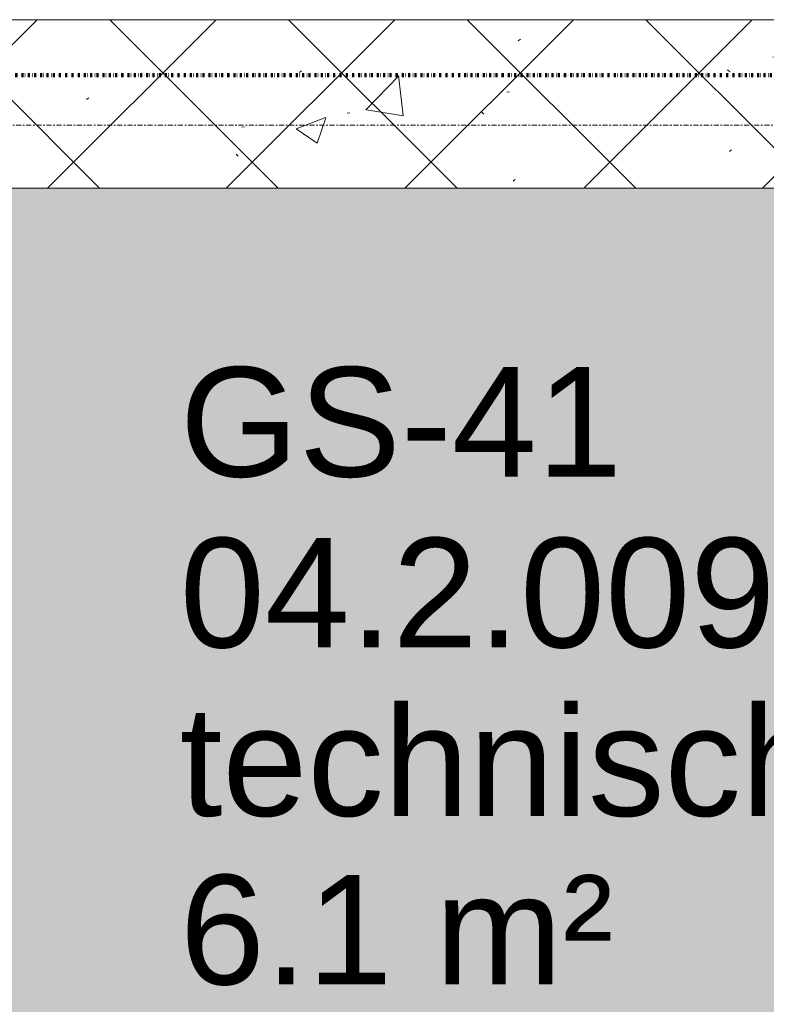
# Model space of a CAD drawing. Header units: millimetres. Extents: x -281 to 121694, y -16481 to 65128.
# Tile 71 of 256: x 20619 to 21505, y 20956 to 22125. Entities that reach past the tile are written whole.
import ezdxf

# ---------------------------------------------------------------- set-up
doc = ezdxf.new("R2010")
doc.units = ezdxf.units.MM
doc.linetypes.add('ARC FS 060 minutes', pattern=[7.2, 2.4, -1.6, 0, -1.6, 0, -1.6])
doc.linetypes.add('Grid Line', pattern=[12, 6, -2, 2, -2])
for name, color, linetype, lineweight in [('A--A23__Vloeren', 8, 'Continuous', 5), ('A--A2__Ruwbouw', 8, 'Continuous', 5), ('A--L$01A__Algemeen', 7, 'Continuous', 5), ('A--L$07A__Stramien', 1, 'Continuous', 5), ('A--L22__Binnenwanden', 2, 'Continuous', 5), ('A--TR9__AlgVoorz', 1, 'Continuous', 5)]:
    doc.layers.add(name, color=color, linetype=linetype, lineweight=lineweight)
doc.styles.add('Arial_1', font='arial.ttf', dxfattribs={"height": 130})

# ---------------------------------------------------------------- blocks, each defined once
blk = doc.blocks.new('TBR-B-BWK-C-NIE-ARC-R25_rvt-1-L_80_ 15')
at = {"layer": 'A--A2__Ruwbouw', "lineweight": 13}
h = blk.add_hatch(dxfattribs=at)
h.set_pattern_fill('FP_111', color=254, style=0, pattern_type=2)
h.set_pattern_definition([(45, (0, 0), (-106.066, 106.066), []), (135, (0, 0), (-106.066, -106.066), []), (50, (0, 0), (358.6306, -31.376), [37.5, -412.5]), (355, (0, 0), (-69.376, 376.0957), [30, -330]), (100.451, (29.9, -2.6), (289.2568, 344.7173), [31.87, -350.571]), (46.184, (0, 100), (533.62, -82.7615), [56.25, -618.75]), (96.636, (44.47, 93.1), (467.328, 487.062), [47.805, -525.856]), (351.184, (0, 100), (467.333, 487.058), [45, -495]), (21, (50, 75), (298.454, -201.3095), [37.5, -412.5]), (326, (50, 75), (121.657, 362.575), [30, -330]), (71.451, (74.87, 58.22), (420.112, 161.262), [31.87, -350.571]), (37.5, (0, 0), (6.07993, 166.44693), [3.353, -322.647, 3.353, -331.647, -331.25]), (37.5, (0, 0), (6.07993, 166.44693), [-661, 3.353, -327.897]), (7.5, (0, 0), (131.5348, 197.2059), [3.353, -187.647, 3.353, -315.147, -126.25]), (7.5, (0, 0), (131.5348, 197.2059), [-509.5, 3.353, -122.897]), (327.5, (-111.5, 0), (266.9112, -11.27744), [3.353, -121.647, 3.353, -386.647, -517.5]), (327.5, (-111.5, 0), (266.9112, -11.27744), [-515, 3.353, -514.147]), (317.5, (-161.5, 0), (291.593, 50.0525), [3.353, -159.147, 3.353, -255.647, -367.5]), (317.5, (-161.5, 0), (291.593, 50.0525), [-421.5, 3.353, -364.147]), (317.5, (-161.5, 0), (291.593, 50.0525), [3.353, -159.147, 3.353, -255.647, -367.5]), (317.5, (-161.5, 0), (291.593, 50.0525), [-421.5, 3.353, -364.147])])
h.paths.add_polyline_path([(18060, 21925), (18645.5, 21925), (18645.5, 22125), (18060, 22125), (18060, 22008.2)])
h.paths.add_polyline_path([(21672.3, 21925), (22040, 21925), (22040, 22125), (19675.5, 22125), (19675.5, 21925), (20925.6, 21925)])
at = {"layer": 'A--L22__Binnenwanden', "color": 90, "lineweight": 13}
for p, q in [((22040, 22125), (19675.5, 22125)), ((19675.5, 21925), (22040, 21925))]:
    blk.add_line(p, q, dxfattribs=at)
blk = doc.blocks.new('65_GM_LIB_fire separation vertical_gen_arc - 060 minutes-2362789-L_80_ 15')
at = {"layer": 'A--L$01A__Algemeen', "linetype": 'ARC FS 060 minutes', "lineweight": 100}
blk.add_line((0, 0), (4300, 0), dxfattribs=at)
blk = doc.blocks.new('TBR-B-INS-BR-ARC-R25_rvt-1-L_80_ 15')
at = {"layer": 'A--L$01A__Algemeen', "color": 124, "linetype": 'ARC FS 060 minutes', "lineweight": 100, "rotation": 180}
blk.add_blockref('65_GM_LIB_fire separation vertical_gen_arc - 060 minutes-2362789-L_80_ 15', (22200, 22059.1), dxfattribs=at)

msp = doc.modelspace()

# ---------------------------------------------------------------- hatches: boundary and pattern name
at = {"layer": 'A--A23__Vloeren'}
msp.add_hatch(color=10, dxfattribs=at).paths.add_polyline_path([(22040, 18060), (22040, 21925), (20385, 21925), (20385, 18060), (21672.3, 18060)])

# ---------------------------------------------------------------- linework, layer by layer
at = {"layer": 'A--L$07A__Stramien', "linetype": 'Grid Line'}
msp.add_line((100373, 22000), (-281.1, 22000), dxfattribs=at)

# ---------------------------------------------------------------- block references
at = {"lineweight": 5}
for name in ['TBR-B-INS-BR-ARC-R25_rvt-1-L_80_ 15', 'TBR-B-BWK-C-NIE-ARC-R25_rvt-1-L_80_ 15']:
    msp.add_blockref(name, (0, 0), dxfattribs=at)

# ---------------------------------------------------------------- texts
at = {"layer": 'A--TR9__AlgVoorz', "char_height": 130, "attachment_point": 1, "style": 'Arial_1'}
for s, insert, width in [('GS-41', (20809.2, 21712.6), 625.316), ('GS-41', (20809.2, 21712.6), 625.316), ('04.2.009', (20809.2, 21509.9), 849.789), ('04.2.009', (20809.2, 21509.9), 849.789), ('technische ruimte laagspanning', (20809.2, 21309.9), 3070.463), ('technische ruimte laagspanning', (20809.2, 21309.9), 3070.463), ('6.1 m²', (20809.2, 21109.9), 617.299), ('6.1 m²', (20809.2, 21109.9), 617.299)]:
    msp.add_mtext(s, dxfattribs=dict(at, insert=insert, width=width))

doc.saveas('drawing.dxf')
